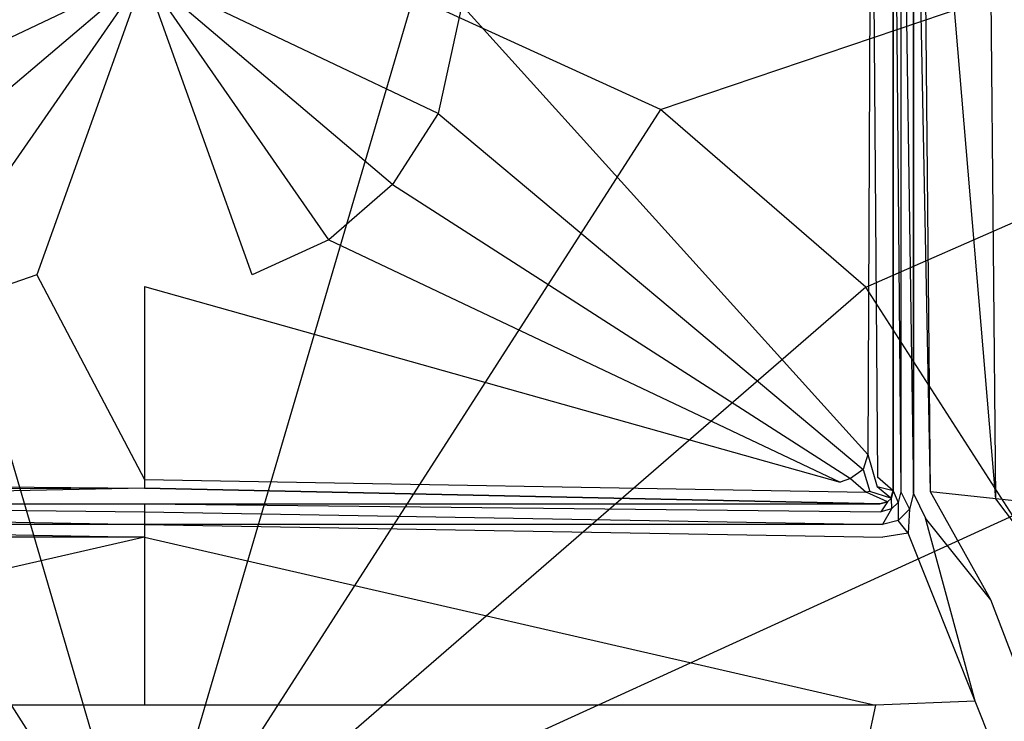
# Model space of a CAD drawing. Extents: x 0 to 0.8, y -0.8 to 0.
# Tile 5 of 7: x 0.384 to 0.511, y -0.188 to -0.098. Entities that reach past the tile are written whole.
import ezdxf

# ---------------------------------------------------------------- set-up
doc = ezdxf.new("R2010")
doc.units = 0
doc.layers.add('L0_WANNE_N_UDA8080ARA148V___0__', color=7, linetype='CONTINUOUS')
doc.layers.add('L1_ABDCKG_ABLAUF_N_UDA8080ARA14', color=7, linetype='CONTINUOUS')

msp = doc.modelspace()

# ---------------------------------------------------------------- linework, layer by layer
at = {"layer": 'L0_WANNE_N_UDA8080ARA148V___0__', "color": 8}
for points, invisible_edges in [([(0.789614, -0.00017), (0.466646, -0.109418), (0.43473, -0.094843), (0.789614, -0.00017)], 13), ([(0.466646, -0.109418), (0.789614, -0.00017), (0.793412, -0.000196), (0.466646, -0.109418)], 14), ([(0.793412, -0.000196), (0.493163, -0.132395), (0.466646, -0.109418), (0.793412, -0.000196)], 13), ([(0.493163, -0.132395), (0.793412, -0.000196), (0.796454, -0.00104), (0.493163, -0.132395)], 14), ([(0.796454, -0.00104), (0.512132, -0.161912), (0.493163, -0.132395), (0.796454, -0.00104)], 13), ([(0.497679, -0.158832, 0.034804), (0.496668, -0.046903, 0.035734), (0.496668, -0.158699, 0.035734), (0.497679, -0.158832, 0.034804)], 13), ([(0.496668, -0.046903, 0.035734), (0.497679, -0.158832, 0.034804), (0.497679, -0.046903, 0.034804), (0.496668, -0.046903, 0.035734)], 14), ([(0.49933, -0.159049, 0.034454), (0.497679, -0.046903, 0.034804), (0.497679, -0.158832, 0.034804), (0.49933, -0.159049, 0.034454)], 13), ([(0.497679, -0.046903, 0.034804), (0.49933, -0.159049, 0.034454), (0.49933, -0.046903, 0.034454), (0.497679, -0.046903, 0.034804)], 14), ([(0.49933, -0.046903, 0.037642), (0.49933, -0.159049, 0.0379), (0.49933, -0.159049, 0.039149), (0.49933, -0.046903, 0.037642)], 13), ([(0.49933, -0.159049, 0.0379), (0.49933, -0.046903, 0.037642), (0.49933, -0.046903, 0.036393), (0.49933, -0.159049, 0.0379)], 14), ([(0.501519, -0.158834, 0.039231), (0.49933, -0.046903, 0.037642), (0.49933, -0.159049, 0.039149), (0.501519, -0.158834, 0.039231)], 14), ([(0.501519, -0.158834, 0.039231), (0.500449, -0.046934, 0.037806), (0.49933, -0.046903, 0.037642), (0.501519, -0.158834, 0.039231)], 14), ([(0.49933, -0.159049, 0.0379), (0.49933, -0.046903, 0.034454), (0.49933, -0.159049, 0.034454), (0.49933, -0.159049, 0.0379)], 13), ([(0.49933, -0.046903, 0.034454), (0.49933, -0.159049, 0.0379), (0.49933, -0.046903, 0.036393), (0.49933, -0.046903, 0.034454)], 14), ([(0.509949, -0.159739, 0.039572), (0.500449, -0.046934, 0.037806), (0.501519, -0.158834, 0.039231), (0.509949, -0.159739, 0.039572)], 14), ([(0.509949, -0.159739, 0.039572), (0.50892, -0.047004, 0.038199), (0.500449, -0.046934, 0.037806), (0.509949, -0.159739, 0.039572)], 14), ([(0.67844, -0.177831, 0.046396), (0.50892, -0.047004, 0.038199), (0.509949, -0.159739, 0.039572), (0.67844, -0.177831, 0.046396)], 14), ([(0.67844, -0.177831, 0.046396), (0.678247, -0.048398, 0.046057), (0.50892, -0.047004, 0.038199), (0.67844, -0.177831, 0.046396)], 14), ([(0.4, -0.213121), (0.36527, -0.094843), (0.4, -0.089849), (0.4, -0.213121)], 14), ([(0.43473, -0.094843), (0.4, -0.213121), (0.4, -0.089849), (0.43473, -0.094843)], 14), ([(0.4, -0.213121), (0.333354, -0.109418), (0.36527, -0.094843), (0.4, -0.213121)], 14), ([(0.466646, -0.109418), (0.4, -0.213121), (0.43473, -0.094843), (0.466646, -0.109418)], 14), ([(0.4, -0.213121), (0.306837, -0.132395), (0.333354, -0.109418), (0.4, -0.213121)], 14), ([(0.493163, -0.132395), (0.4, -0.213121), (0.466646, -0.109418), (0.493163, -0.132395)], 14), ([(0.4, -0.213121), (0.287868, -0.161912), (0.306837, -0.132395), (0.4, -0.213121)], 14), ([(0.512132, -0.161912), (0.4, -0.213121), (0.493163, -0.132395), (0.512132, -0.161912)], 14), ([(0.497314, -0.160195, 0.034804), (0.496668, -0.158699, 0.035734), (0.496408, -0.159672, 0.035734), (0.497314, -0.160195, 0.034804)], 13), ([(0.496668, -0.158699, 0.035734), (0.497314, -0.160195, 0.034804), (0.497679, -0.158832, 0.034804), (0.496668, -0.158699, 0.035734)], 14), ([(0.498794, -0.161049, 0.034454), (0.497679, -0.158832, 0.034804), (0.497314, -0.160195, 0.034804), (0.498794, -0.161049, 0.034454)], 13), ([(0.497679, -0.158832, 0.034804), (0.498794, -0.161049, 0.034454), (0.49933, -0.159049, 0.034454), (0.497679, -0.158832, 0.034804)], 14), ([(0.49933, -0.159049, 0.039149), (0.50086, -0.162225, 0.039247), (0.501519, -0.158834, 0.039231), (0.49933, -0.159049, 0.039149)], 14), ([(0.509301, -0.172786, 0.039587), (0.501519, -0.158834, 0.039231), (0.50086, -0.162225, 0.039247), (0.509301, -0.172786, 0.039587)], 14), ([(0.509949, -0.159739, 0.039572), (0.501519, -0.158834, 0.039231), (0.509301, -0.172786, 0.039587), (0.509949, -0.159739, 0.039572)], 14), ([(0.495112, -0.161399, 0.034804), (0.495952, -0.160128, 0.035734), (0.494979, -0.160388, 0.035734), (0.495112, -0.161399, 0.034804)], 13), ([(0.495952, -0.160128, 0.035734), (0.495112, -0.161399, 0.034804), (0.496475, -0.161034, 0.034804), (0.495952, -0.160128, 0.035734)], 14), ([(0.496475, -0.161034, 0.034804), (0.496408, -0.159672, 0.035734), (0.495952, -0.160128, 0.035734), (0.496475, -0.161034, 0.034804)], 13), ([(0.496408, -0.159672, 0.035734), (0.496475, -0.161034, 0.034804), (0.497314, -0.160195, 0.034804), (0.496408, -0.159672, 0.035734)], 14), ([(0.49733, -0.162513, 0.034454), (0.497314, -0.160195, 0.034804), (0.496475, -0.161034, 0.034804), (0.49733, -0.162513, 0.034454)], 13), ([(0.497314, -0.160195, 0.034804), (0.49733, -0.162513, 0.034454), (0.498794, -0.161049, 0.034454), (0.497314, -0.160195, 0.034804)], 14), ([(0.498794, -0.161049, 0.039165), (0.49933, -0.159049, 0.0379), (0.498794, -0.161049, 0.037921), (0.498794, -0.161049, 0.039165)], 13), ([(0.49933, -0.159049, 0.0379), (0.498794, -0.161049, 0.039165), (0.49933, -0.159049, 0.039149), (0.49933, -0.159049, 0.0379)], 14), ([(0.50086, -0.162225, 0.039247), (0.49933, -0.159049, 0.039149), (0.498794, -0.161049, 0.039165), (0.50086, -0.162225, 0.039247)], 13), ([(0.498794, -0.161049, 0.037921), (0.49933, -0.159049, 0.034454), (0.498794, -0.161049, 0.034454), (0.498794, -0.161049, 0.037921)], 13), ([(0.49933, -0.159049, 0.034454), (0.498794, -0.161049, 0.037921), (0.49933, -0.159049, 0.0379), (0.49933, -0.159049, 0.034454)], 14), ([(0.678016, -0.383881, 0.0464), (0.509949, -0.159739, 0.039572), (0.509301, -0.172786, 0.039587), (0.678016, -0.383881, 0.0464)], 14), ([(0.67844, -0.177831, 0.046396), (0.509949, -0.159739, 0.039572), (0.678016, -0.383881, 0.0464), (0.67844, -0.177831, 0.046396)], 14), ([(0.4, -0.163049, 0.034454), (0.304888, -0.161399, 0.034804), (0.30467, -0.163049, 0.034454), (0.4, -0.163049, 0.034454)], 13), ([(0.4, -0.161399, 0.034804), (0.305021, -0.160388, 0.035734), (0.304888, -0.161399, 0.034804), (0.4, -0.161399, 0.034804)], 13), ([(0.304888, -0.161399, 0.034804), (0.4, -0.163049, 0.034454), (0.4, -0.161399, 0.034804), (0.304888, -0.161399, 0.034804)], 14), ([(0.305021, -0.160388, 0.035734), (0.4, -0.161399, 0.034804), (0.4, -0.160388, 0.035734), (0.305021, -0.160388, 0.035734)], 14), ([(0.495112, -0.161399, 0.034804), (0.4, -0.160388, 0.035734), (0.4, -0.161399, 0.034804), (0.495112, -0.161399, 0.034804)], 13), ([(0.4, -0.160388, 0.035734), (0.495112, -0.161399, 0.034804), (0.494979, -0.160388, 0.035734), (0.4, -0.160388, 0.035734)], 14), ([(0.49533, -0.163049, 0.034454), (0.4, -0.161399, 0.034804), (0.4, -0.163049, 0.034454), (0.49533, -0.163049, 0.034454)], 13), ([(0.4, -0.161399, 0.034804), (0.49533, -0.163049, 0.034454), (0.495112, -0.161399, 0.034804), (0.4, -0.161399, 0.034804)], 14), ([(0.49533, -0.163049, 0.034454), (0.496475, -0.161034, 0.034804), (0.495112, -0.161399, 0.034804), (0.49533, -0.163049, 0.034454)], 13), ([(0.496475, -0.161034, 0.034804), (0.49533, -0.163049, 0.034454), (0.49733, -0.162513, 0.034454), (0.496475, -0.161034, 0.034804)], 14), ([(0.498794, -0.161049, 0.039165), (0.49733, -0.162513, 0.03794), (0.49733, -0.162513, 0.039184), (0.498794, -0.161049, 0.039165)], 13), ([(0.49733, -0.162513, 0.03794), (0.498794, -0.161049, 0.039165), (0.498794, -0.161049, 0.037921), (0.49733, -0.162513, 0.03794)], 14), ([(0.498636, -0.164162, 0.039265), (0.498794, -0.161049, 0.039165), (0.49733, -0.162513, 0.039184), (0.498636, -0.164162, 0.039265)], 13), ([(0.49733, -0.162513, 0.034454), (0.498794, -0.161049, 0.037921), (0.498794, -0.161049, 0.034454), (0.49733, -0.162513, 0.034454)], 13), ([(0.498794, -0.161049, 0.037921), (0.49733, -0.162513, 0.034454), (0.49733, -0.162513, 0.03794), (0.498794, -0.161049, 0.037921)], 14), ([(0.498794, -0.161049, 0.039165), (0.498636, -0.164162, 0.039265), (0.50086, -0.162225, 0.039247), (0.498794, -0.161049, 0.039165)], 14), ([(0.4, -0.213121), (0.277983, -0.195578), (0.287868, -0.161912), (0.4, -0.213121)], 14), ([(0.522017, -0.195578), (0.4, -0.213121), (0.512132, -0.161912), (0.522017, -0.195578)], 14), ([(0.49533, -0.163049, 0.03795), (0.49733, -0.162513, 0.039184), (0.49733, -0.162513, 0.03794), (0.49533, -0.163049, 0.03795)], 13), ([(0.49733, -0.162513, 0.039184), (0.49533, -0.163049, 0.03795), (0.49533, -0.163049, 0.0392), (0.49733, -0.162513, 0.039184)], 14), ([(0.49733, -0.162513, 0.039184), (0.49533, -0.163049, 0.0392), (0.495355, -0.164687, 0.039339), (0.49733, -0.162513, 0.039184)], 14), ([(0.49533, -0.163049, 0.034454), (0.49733, -0.162513, 0.03794), (0.49733, -0.162513, 0.034454), (0.49533, -0.163049, 0.034454)], 13), ([(0.49733, -0.162513, 0.03794), (0.49533, -0.163049, 0.034454), (0.49533, -0.163049, 0.03795), (0.49733, -0.162513, 0.03794)], 14), ([(0.498636, -0.164162, 0.039265), (0.49733, -0.162513, 0.039184), (0.495355, -0.164687, 0.039339), (0.498636, -0.164162, 0.039265)], 14), ([(0.507267, -0.185862, 0.039605), (0.50086, -0.162225, 0.039247), (0.498636, -0.164162, 0.039265), (0.507267, -0.185862, 0.039605)], 14), ([(0.509301, -0.172786, 0.039587), (0.50086, -0.162225, 0.039247), (0.507267, -0.185862, 0.039605), (0.509301, -0.172786, 0.039587)], 14), ([(0.4, -0.164687, 0.039262), (0.30467, -0.163049, 0.0392), (0.304645, -0.164687, 0.039339), (0.4, -0.164687, 0.039262)], 13), ([(0.30467, -0.163049, 0.0392), (0.4, -0.164687, 0.039262), (0.4, -0.163049, 0.039122), (0.30467, -0.163049, 0.0392)], 14), ([(0.30467, -0.163049, 0.03795), (0.4, -0.163049, 0.034454), (0.30467, -0.163049, 0.034454), (0.30467, -0.163049, 0.03795)], 13), ([(0.4, -0.163049, 0.034454), (0.30467, -0.163049, 0.03795), (0.4, -0.163049, 0.037872), (0.4, -0.163049, 0.034454)], 14), ([(0.30467, -0.163049, 0.03795), (0.4, -0.163049, 0.039122), (0.4, -0.163049, 0.037872), (0.30467, -0.163049, 0.03795)], 13), ([(0.4, -0.163049, 0.039122), (0.30467, -0.163049, 0.03795), (0.30467, -0.163049, 0.0392), (0.4, -0.163049, 0.039122)], 14), ([(0.495355, -0.164687, 0.039339), (0.4, -0.163049, 0.039122), (0.4, -0.164687, 0.039262), (0.495355, -0.164687, 0.039339)], 13), ([(0.4, -0.163049, 0.039122), (0.495355, -0.164687, 0.039339), (0.49533, -0.163049, 0.0392), (0.4, -0.163049, 0.039122)], 14), ([(0.4, -0.163049, 0.037872), (0.49533, -0.163049, 0.034454), (0.4, -0.163049, 0.034454), (0.4, -0.163049, 0.037872)], 13), ([(0.49533, -0.163049, 0.034454), (0.4, -0.163049, 0.037872), (0.49533, -0.163049, 0.03795), (0.49533, -0.163049, 0.034454)], 14), ([(0.4, -0.163049, 0.039122), (0.49533, -0.163049, 0.03795), (0.4, -0.163049, 0.037872), (0.4, -0.163049, 0.039122)], 13), ([(0.49533, -0.163049, 0.03795), (0.4, -0.163049, 0.039122), (0.49533, -0.163049, 0.0392), (0.49533, -0.163049, 0.03795)], 14), ([(0.305575, -0.186385, 0.039676), (0.4, -0.164687, 0.039262), (0.304645, -0.164687, 0.039339), (0.305575, -0.186385, 0.039676)], 13), ([(0.4, -0.164687, 0.039262), (0.305575, -0.186385, 0.039676), (0.4, -0.186385, 0.039602), (0.4, -0.164687, 0.039262)], 14), ([(0.494425, -0.186385, 0.039676), (0.4, -0.164687, 0.039262), (0.4, -0.186385, 0.039602), (0.494425, -0.186385, 0.039676)], 13), ([(0.4, -0.164687, 0.039262), (0.494425, -0.186385, 0.039676), (0.495355, -0.164687, 0.039339), (0.4, -0.164687, 0.039262)], 14), ([(0.498636, -0.164162, 0.039265), (0.495355, -0.164687, 0.039339), (0.494425, -0.186385, 0.039676), (0.498636, -0.164162, 0.039265)], 14), ([(0.507267, -0.185862, 0.039605), (0.498636, -0.164162, 0.039265), (0.494425, -0.186385, 0.039676), (0.507267, -0.185862, 0.039605)], 14), ([(0.67978, -0.619586, 0.046404), (0.509301, -0.172786, 0.039587), (0.507267, -0.185862, 0.039605), (0.67978, -0.619586, 0.046404)], 14), ([(0.67978, -0.619586, 0.046404), (0.678016, -0.383881, 0.0464), (0.509301, -0.172786, 0.039587), (0.67978, -0.619586, 0.046404)], 14), ([(0.4, -0.620064, 0.0464), (0.305575, -0.186385, 0.039676), (0.324162, -0.620064, 0.046418), (0.4, -0.620064, 0.0464)], 14), ([(0.4, -0.186385, 0.039602), (0.305575, -0.186385, 0.039676), (0.4, -0.620064, 0.0464), (0.4, -0.186385, 0.039602)], 14), ([(0.494425, -0.186385, 0.039676), (0.4, -0.186385, 0.039602), (0.4, -0.620064, 0.0464), (0.494425, -0.186385, 0.039676)], 14), ([(0.494425, -0.186385, 0.039676), (0.4, -0.620064, 0.0464), (0.475838, -0.620064, 0.046418), (0.494425, -0.186385, 0.039676)], 14), ([(0.507267, -0.185862, 0.039605), (0.494425, -0.186385, 0.039676), (0.475838, -0.620064, 0.046418), (0.507267, -0.185862, 0.039605)], 14), ([(0.67978, -0.619586, 0.046404), (0.507267, -0.185862, 0.039605), (0.475838, -0.620064, 0.046418), (0.67978, -0.619586, 0.046404)], 14)]:
    msp.add_3dface(points, dxfattribs=dict(at, invisible_edges=invisible_edges))
at = {"layer": 'L1_ABDCKG_ABLAUF_N_UDA8080ARA14', "color": 8}
for points, invisible_edges in [([(0.49389, -0.05226, 0.039604), (0.494667, -0.156943, 0.039604), (0.494878, -0.046856, 0.039604), (0.49389, -0.05226, 0.039604)], 14), ([(0.496667, -0.046856, 0.037604), (0.494878, -0.046856, 0.039604), (0.494667, -0.156943, 0.039604), (0.496667, -0.046856, 0.037604)], 14), ([(0.496668, -0.158684, 0.037604), (0.496667, -0.046856, 0.037604), (0.494667, -0.156943, 0.039604), (0.496668, -0.158684, 0.037604)], 14), ([(0.496668, -0.158684, 0.037604), (0.496668, -0.046903, 0.035769), (0.496667, -0.046856, 0.037604), (0.496668, -0.158684, 0.037604)], 14), ([(0.496668, -0.046903, 0.035769), (0.496668, -0.158684, 0.037604), (0.496668, -0.158699, 0.035769), (0.496668, -0.046903, 0.035769)], 13), ([(0.441002, -0.095947, 0.039604), (0.493412, -0.154025, 0.039604), (0.49389, -0.05226, 0.039604), (0.441002, -0.095947, 0.039604)], 14), ([(0.494667, -0.156943, 0.039604), (0.49389, -0.05226, 0.039604), (0.493412, -0.154025, 0.039604), (0.494667, -0.156943, 0.039604)], 13), ([(0.4, -0.091931, 0.039604), (0.358998, -0.095947, 0.039604), (0.362068, -0.109941, 0.039604), (0.4, -0.091931, 0.039604)], 14), ([(0.4, -0.091931, 0.039604), (0.362068, -0.109941, 0.039604), (0.367947, -0.119125, 0.039604), (0.4, -0.091931, 0.039604)], 14), ([(0.4, -0.091931, 0.039604), (0.367947, -0.119125, 0.039604), (0.376195, -0.126262, 0.039604), (0.4, -0.091931, 0.039604)], 14), ([(0.4, -0.091931, 0.039604), (0.376195, -0.126262, 0.039604), (0.386099, -0.13078, 0.039604), (0.4, -0.091931, 0.039604)], 14), ([(0.4, -0.091931, 0.039604), (0.386099, -0.13078, 0.039604), (0.4, -0.13231, 0.039604), (0.4, -0.091931, 0.039604)], 14), ([(0.441002, -0.095947, 0.039604), (0.4, -0.091931, 0.039604), (0.437932, -0.109941, 0.039604), (0.441002, -0.095947, 0.039604)], 14), ([(0.413901, -0.13078, 0.039604), (0.4, -0.091931, 0.039604), (0.4, -0.13231, 0.039604), (0.413901, -0.13078, 0.039604)], 14), ([(0.437932, -0.109941, 0.039604), (0.4, -0.091931, 0.039604), (0.432053, -0.119125, 0.039604), (0.437932, -0.109941, 0.039604)], 14), ([(0.432053, -0.119125, 0.039604), (0.4, -0.091931, 0.039604), (0.423805, -0.126262, 0.039604), (0.432053, -0.119125, 0.039604)], 14), ([(0.423805, -0.126262, 0.039604), (0.4, -0.091931, 0.039604), (0.413901, -0.13078, 0.039604), (0.423805, -0.126262, 0.039604)], 14), ([(0.493412, -0.154025, 0.039604), (0.441002, -0.095947, 0.039604), (0.437932, -0.109941, 0.039604), (0.493412, -0.154025, 0.039604)], 13), ([(0.492831, -0.155957, 0.039604), (0.437932, -0.109941, 0.039604), (0.432053, -0.119125, 0.039604), (0.492831, -0.155957, 0.039604)], 13), ([(0.437932, -0.109941, 0.039604), (0.492831, -0.155957, 0.039604), (0.493412, -0.154025, 0.039604), (0.437932, -0.109941, 0.039604)], 14), ([(0.491175, -0.157125, 0.039604), (0.432053, -0.119125, 0.039604), (0.423805, -0.126262, 0.039604), (0.491175, -0.157125, 0.039604)], 13), ([(0.432053, -0.119125, 0.039604), (0.491175, -0.157125, 0.039604), (0.492831, -0.155957, 0.039604), (0.432053, -0.119125, 0.039604)], 14), ([(0.376195, -0.126262, 0.039604), (0.310161, -0.157574, 0.039604), (0.386099, -0.13078, 0.039604), (0.376195, -0.126262, 0.039604)], 14), ([(0.489839, -0.157574, 0.039604), (0.423805, -0.126262, 0.039604), (0.413901, -0.13078, 0.039604), (0.489839, -0.157574, 0.039604)], 13), ([(0.423805, -0.126262, 0.039604), (0.489839, -0.157574, 0.039604), (0.491175, -0.157125, 0.039604), (0.423805, -0.126262, 0.039604)], 14), ([(0.4, -0.15724, 0.039604), (0.386099, -0.13078, 0.039604), (0.310161, -0.157574, 0.039604), (0.4, -0.15724, 0.039604)], 13), ([(0.386099, -0.13078, 0.039604), (0.4, -0.15724, 0.039604), (0.4, -0.13231, 0.039604), (0.386099, -0.13078, 0.039604)], 14), ([(0.4, -0.13231, 0.039604), (0.489839, -0.157574, 0.039604), (0.413901, -0.13078, 0.039604), (0.4, -0.13231, 0.039604)], 14), ([(0.489839, -0.157574, 0.039604), (0.4, -0.13231, 0.039604), (0.4, -0.15724, 0.039604), (0.489839, -0.157574, 0.039604)], 13), ([(0.494613, -0.158187, 0.039604), (0.493412, -0.154025, 0.039604), (0.492831, -0.155957, 0.039604), (0.494613, -0.158187, 0.039604)], 13), ([(0.493412, -0.154025, 0.039604), (0.494613, -0.158187, 0.039604), (0.494667, -0.156943, 0.039604), (0.493412, -0.154025, 0.039604)], 14), ([(0.493653, -0.158789, 0.039604), (0.492831, -0.155957, 0.039604), (0.491175, -0.157125, 0.039604), (0.493653, -0.158789, 0.039604)], 13), ([(0.492831, -0.155957, 0.039604), (0.493653, -0.158789, 0.039604), (0.494613, -0.158187, 0.039604), (0.492831, -0.155957, 0.039604)], 14), ([(0.4, -0.158341, 0.039604), (0.310161, -0.157574, 0.039604), (0.306814, -0.158853, 0.039604), (0.4, -0.158341, 0.039604)], 13), ([(0.310161, -0.157574, 0.039604), (0.4, -0.158341, 0.039604), (0.4, -0.15724, 0.039604), (0.310161, -0.157574, 0.039604)], 14), ([(0.493186, -0.158853, 0.039604), (0.4, -0.15724, 0.039604), (0.4, -0.158341, 0.039604), (0.493186, -0.158853, 0.039604)], 13), ([(0.4, -0.15724, 0.039604), (0.493186, -0.158853, 0.039604), (0.489839, -0.157574, 0.039604), (0.4, -0.15724, 0.039604)], 14), ([(0.493186, -0.158853, 0.039604), (0.491175, -0.157125, 0.039604), (0.489839, -0.157574, 0.039604), (0.493186, -0.158853, 0.039604)], 13), ([(0.491175, -0.157125, 0.039604), (0.493186, -0.158853, 0.039604), (0.493653, -0.158789, 0.039604), (0.491175, -0.157125, 0.039604)], 14), ([(0.496668, -0.158684, 0.037604), (0.494667, -0.156943, 0.039604), (0.494613, -0.158187, 0.039604), (0.496668, -0.158684, 0.037604)], 14), ([(0.4, -0.158341, 0.039604), (0.306814, -0.158853, 0.039604), (0.305021, -0.160374, 0.037604), (0.4, -0.158341, 0.039604)], 14), ([(0.4, -0.158341, 0.039604), (0.305021, -0.160374, 0.037604), (0.4, -0.160373, 0.037604), (0.4, -0.158341, 0.039604)], 14), ([(0.494979, -0.160374, 0.037604), (0.4, -0.158341, 0.039604), (0.4, -0.160373, 0.037604), (0.494979, -0.160374, 0.037604)], 14), ([(0.4, -0.158341, 0.039604), (0.494979, -0.160374, 0.037604), (0.493186, -0.158853, 0.039604), (0.4, -0.158341, 0.039604)], 14), ([(0.493653, -0.158789, 0.039604), (0.493186, -0.158853, 0.039604), (0.495951, -0.160113, 0.037604), (0.493653, -0.158789, 0.039604)], 14), ([(0.495951, -0.160113, 0.037604), (0.493186, -0.158853, 0.039604), (0.494979, -0.160374, 0.037604), (0.495951, -0.160113, 0.037604)], 14), ([(0.496407, -0.159657, 0.037604), (0.494613, -0.158187, 0.039604), (0.493653, -0.158789, 0.039604), (0.496407, -0.159657, 0.037604)], 14), ([(0.496407, -0.159657, 0.037604), (0.493653, -0.158789, 0.039604), (0.495951, -0.160113, 0.037604), (0.496407, -0.159657, 0.037604)], 14), ([(0.496668, -0.158684, 0.037604), (0.494613, -0.158187, 0.039604), (0.496407, -0.159657, 0.037604), (0.496668, -0.158684, 0.037604)], 14), ([(0.496407, -0.159657, 0.037604), (0.496668, -0.158699, 0.035769), (0.496668, -0.158684, 0.037604), (0.496407, -0.159657, 0.037604)], 14), ([(0.496668, -0.158699, 0.035769), (0.496407, -0.159657, 0.037604), (0.496408, -0.159672, 0.035769), (0.496668, -0.158699, 0.035769)], 13), ([(0.494979, -0.160374, 0.037604), (0.495952, -0.160128, 0.035769), (0.495951, -0.160113, 0.037604), (0.494979, -0.160374, 0.037604)], 14), ([(0.495952, -0.160128, 0.035769), (0.494979, -0.160374, 0.037604), (0.494979, -0.160388, 0.035769), (0.495952, -0.160128, 0.035769)], 13), ([(0.495951, -0.160113, 0.037604), (0.496408, -0.159672, 0.035769), (0.496407, -0.159657, 0.037604), (0.495951, -0.160113, 0.037604)], 14), ([(0.496408, -0.159672, 0.035769), (0.495951, -0.160113, 0.037604), (0.495952, -0.160128, 0.035769), (0.496408, -0.159672, 0.035769)], 13), ([(0.4, -0.160373, 0.037604), (0.305021, -0.160388, 0.035769), (0.4, -0.160388, 0.035769), (0.4, -0.160373, 0.037604)], 13), ([(0.305021, -0.160388, 0.035769), (0.4, -0.160373, 0.037604), (0.305021, -0.160374, 0.037604), (0.305021, -0.160388, 0.035769)], 14), ([(0.4, -0.160388, 0.035769), (0.494979, -0.160374, 0.037604), (0.4, -0.160373, 0.037604), (0.4, -0.160388, 0.035769)], 14), ([(0.494979, -0.160374, 0.037604), (0.4, -0.160388, 0.035769), (0.494979, -0.160388, 0.035769), (0.494979, -0.160374, 0.037604)], 13)]:
    msp.add_3dface(points, dxfattribs=dict(at, invisible_edges=invisible_edges))

doc.saveas('drawing.dxf')
